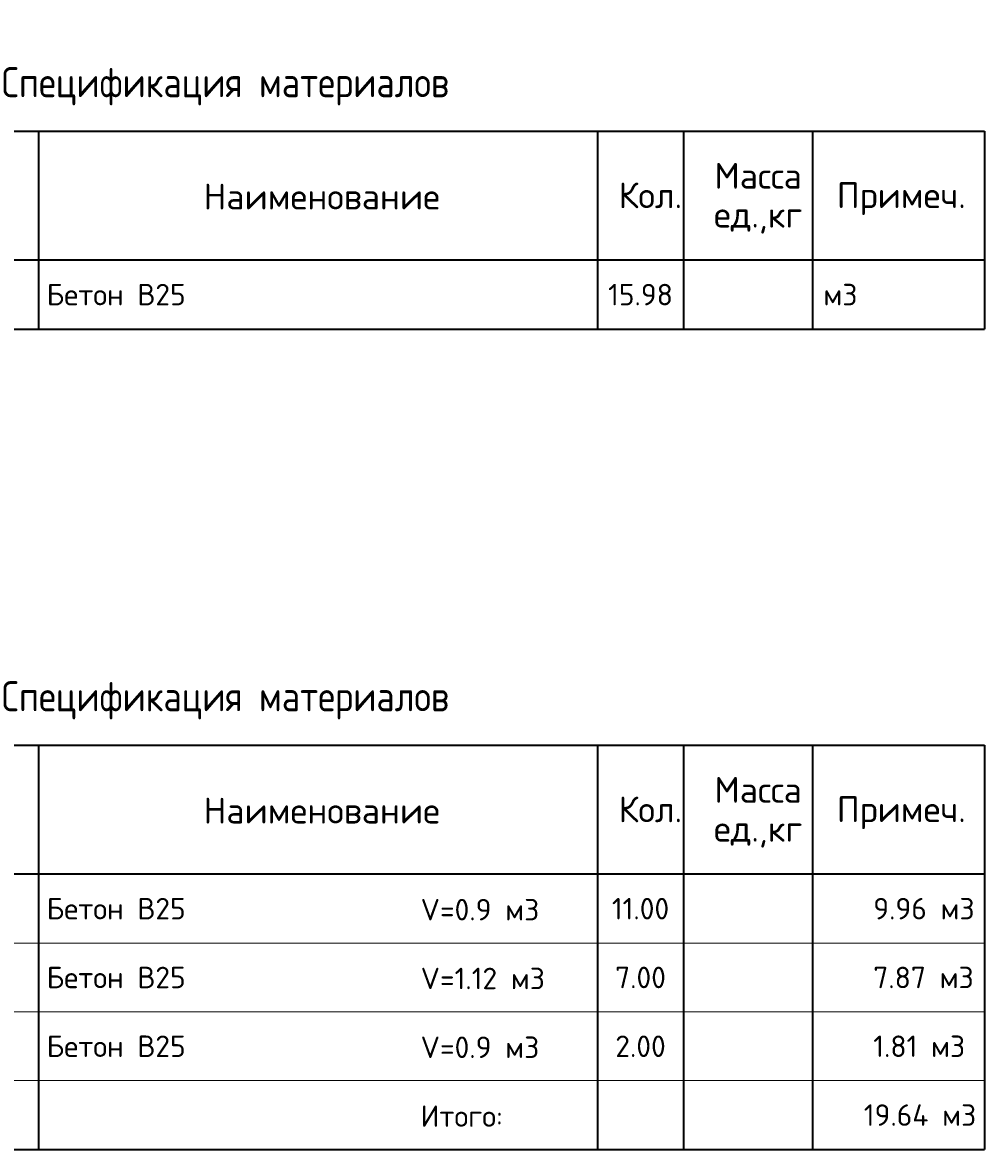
# Model space of a CAD drawing. Header units: millimetres. Extents: x -2287 to 75872, y 45740 to 74858.
# Tile 21 of 24: x 64685 to 75872, y 46577 to 59681. Entities that reach past the tile are written whole.
import ezdxf

# ---------------------------------------------------------------- set-up
doc = ezdxf.new("R2010")
doc.units = ezdxf.units.MM
doc.layers.add('Standard', color=7, linetype='Continuous', lineweight=25)
doc.styles.add('ARIAL', font='ARIAL.TTF')
doc.styles.add('ISOCPEUR', font='ISOCPEUR')

msp = doc.modelspace()

# ---------------------------------------------------------------- linework, layer by layer
at = {"layer": 'Standard', "color": 7, "linetype": 'Continuous', "lineweight": 35, "transparency": 33554687}
for p, q in [((57371.8, 58417.2), (75871.8, 58417.2)), ((64871.8, 58417.2), (64871.8, 56917.2)), ((71371.8, 58417.2), (71371.8, 56917.2)), ((72371.8, 58417.2), (72371.8, 56917.2)), ((73871.8, 58417.2), (73871.8, 56917.2)), ((75871.8, 58417.2), (75871.8, 56917.2)), ((75871.8, 56917.2), (57371.8, 56917.2)), ((64871.8, 56917.2), (64871.8, 56117.2)), ((71371.8, 56917.2), (71371.8, 56117.2)), ((72371.8, 56917.2), (72371.8, 56117.2)), ((73871.8, 56917.2), (73871.8, 56117.2)), ((75871.8, 56917.2), (75871.8, 56117.2)), ((57371.8, 56117.2), (75871.8, 56117.2)), ((57371.8, 51277.2), (75871.8, 51277.2)), ((64871.8, 51277.2), (64871.8, 49777.2)), ((71371.8, 51277.2), (71371.8, 49777.2)), ((72371.8, 51277.2), (72371.8, 49777.2)), ((73871.8, 51277.2), (73871.8, 49777.2)), ((75871.8, 51277.2), (75871.8, 49777.2)), ((75871.8, 49777.2), (57371.8, 49777.2)), ((64871.8, 49777.2), (64871.8, 48977.2)), ((71371.8, 49777.2), (71371.8, 48977.2)), ((72371.8, 49777.2), (72371.8, 48977.2)), ((73871.8, 49777.2), (73871.8, 48977.2)), ((75871.8, 49777.2), (75871.8, 48977.2)), ((64871.8, 48977.2), (64871.8, 48177.2)), ((71371.8, 48977.2), (71371.8, 48177.2)), ((72371.8, 48977.2), (72371.8, 48177.2)), ((73871.8, 48977.2), (73871.8, 48177.2)), ((75871.8, 48977.2), (75871.8, 48177.2)), ((64871.8, 48177.2), (64871.8, 46577.2)), ((71371.8, 48177.2), (71371.8, 46577.2)), ((72371.8, 48177.2), (72371.8, 46577.2)), ((73871.8, 48177.2), (73871.8, 46577.2)), ((75871.8, 48177.2), (75871.8, 46577.2)), ((57371.8, 46577.2), (75871.8, 46577.2))]:
    msp.add_line(p, q, dxfattribs=at)
at = {"layer": 'Standard', "color": 7, "linetype": 'Continuous', "lineweight": 13, "transparency": 33554687}
for p, q in [((57371.8, 56917.2), (75871.8, 56917.2)), ((57371.8, 56117.2), (75871.8, 56117.2)), ((57371.8, 48977.2), (75871.8, 48977.2)), ((57371.8, 48177.2), (75871.8, 48177.2)), ((57371.8, 47377.2), (75871.8, 47377.2))]:
    msp.add_line(p, q, dxfattribs=at)
at = {"layer": 'Standard', "color": 7, "linetype": 'Continuous', "lineweight": 35, "transparency": 33554687}
for points in [[(75871.8, 56917.2), (75871.8, 56917.2)], [(75871.8, 49777.2), (75871.8, 49777.2)]]:
    msp.add_lwpolyline(points, close=True, dxfattribs=at)

# ---------------------------------------------------------------- texts
at = {"layer": 'Standard', "color": 7, "linetype": 'Continuous', "lineweight": 35, "transparency": 33554687, "style": 'ISOCPEUR'}
for s, insert, char_height, width, attachment_point in [('\\A1;{\\fISOCPEUR|i0|b0;\\H350.000000;\\W1.000000;\\C7;Спецификация материалов}\\P', (66621.8, 58717.2), 105, 6122.965, 8), ('\\A1;{\\fISOCPEUR|i0|b0;\\H300.000000;\\W1.000000;\\C7;Наименование}\\P', (68164.5, 57657.3), 90, 2786.667, 5), ('\\A1;{\\fISOCPEUR|i0|b0;\\H300.000000;\\W1.000000;\\C7;Кол.}\\P', (71986.6, 57671.7), 90, 888.889, 5), ('\\A1;{\\fISOCPEUR|i0|b0;\\H300.000000;\\W1.000000;\\C7;Примеч.}\\P', (74904.8, 57632.8), 90, 1553.878, 5), ('\\A1;{\\fISOCPEUR|i0|b0;\\H250.000000;\\W1.000000;\\C7;15.98}\\P', (71871.8, 56517.2), 75, 834.848, 5), ('\\A1;{\\fISOCPEUR|i0|b0;\\H250.000000;\\W1.000000;\\C7;м3}\\P', (73998.1, 56517.2), 75, 485.294, 4), ('\\A1;{\\fISOCPEUR|i0|b0;\\H350.000000;\\W1.000000;\\C7;Спецификация материалов}\\P', (66621.8, 51577.2), 105, 6122.965, 8), ('\\A1;{\\fISOCPEUR|i0|b0;\\H300.000000;\\W1.000000;\\C7;Наименование}\\P', (68164.5, 50517.3), 90, 2786.667, 5), ('\\A1;{\\fISOCPEUR|i0|b0;\\H300.000000;\\W1.000000;\\C7;Кол.}\\P', (71986.6, 50531.7), 90, 888.889, 5), ('\\A1;{\\fISOCPEUR|i0|b0;\\H300.000000;\\W1.000000;\\C7;Примеч.}\\P', (74904.8, 50492.8), 90, 1553.878, 5), ('\\A1;{\\fISOCPEUR|i0|b0;\\H250.000000;\\W1.000000;\\C7;11.00}\\P', (71871.8, 49377.2), 75, 777.273, 5), ('\\A1;{\\fISOCPEUR|i0|b0;\\H250.000000;\\W1.000000;\\C7;7.00}\\P', (71871.8, 48577.2), 75, 715.385, 5), ('\\A1;{\\fISOCPEUR|i0|b0;\\H250.000000;\\W1.000000;\\C7;2.00}\\P', (71871.8, 47777.2), 75, 715.385, 5)]:
    msp.add_mtext(s, dxfattribs=dict(at, insert=insert, char_height=char_height, width=width, attachment_point=attachment_point))
at = {"layer": 'Standard', "color": 7, "linetype": 'Continuous', "lineweight": 35, "transparency": 33554687, "char_height": 300, "width": 1244.513, "attachment_point": 2, "line_spacing_factor": 0.903614, "style": 'ARIAL'}
for insert in [(73239.5, 58048.6), (73239.5, 50908.6)]:
    msp.add_mtext('\\A1;{\\fISOCPEUR|i0|b0;\\H300.000000;\\W1.000000;\\C7;Масса}\\P{\\fISOCPEUR|i0|b0;\\H300.000000;\\W1.000000;\\C7;ед.,кг}\\P', dxfattribs=dict(at, insert=insert))
at = {"layer": 'Standard', "color": 7, "linetype": 'Continuous', "lineweight": 13, "transparency": 33554687, "char_height": 75, "attachment_point": 4}
for s, insert, width, style in [('}\\P', (64971.8, 56727.2), 86.591, 'ARIAL'), ('}\\P', (64971.8, 56367.1), 86.591, 'ARIAL'), ('}\\P', (64971.8, 49587.2), 86.591, 'ARIAL'), ('\\A1;{\\fISOCPEUR|i0|b0;\\H250.000000;\\W1.000000;\\C7;V=0.9 м3}\\P', (69314.6, 49365.6), 1470.536, 'ISOCPEUR'), ('\\A1;{\\fISOCPEUR|i0|b0;\\H250.000000;\\W1.000000;\\C7;9.96 м3}\\P', (74578.5, 49377.2), 1244.681, 'ISOCPEUR'), ('}\\P', (64971.8, 49227.1), 86.591, 'ARIAL'), ('\\A1;{\\fISOCPEUR|i0|b0;\\H250.000000;\\W1.000000;\\C7;V=1.12 м3}\\P', (69314.6, 48565.6), 1538.095, 'ISOCPEUR'), ('}\\P', (64971.8, 48787.2), 86.591, 'ARIAL'), ('\\A1;{\\fISOCPEUR|i0|b0;\\H250.000000;\\W1.000000;\\C7;7.87 м3}\\P', (74578.5, 48577.2), 1244.681, 'ISOCPEUR'), ('}\\P', (64971.8, 48427.1), 86.591, 'ARIAL'), ('\\A1;{\\fISOCPEUR|i0|b0;\\H250.000000;\\W1.000000;\\C7;1.81 м3}\\P', (74578.5, 47777.2), 1134.043, 'ISOCPEUR'), ('}\\P', (64971.8, 47987.2), 86.591, 'ARIAL'), ('\\A1;{\\fISOCPEUR|i0|b0;\\H250.000000;\\W1.000000;\\C7;V=0.9 м3}\\P', (69314.6, 47765.6), 1470.536, 'ISOCPEUR'), ('}\\P', (64971.8, 47627.1), 86.591, 'ARIAL'), ('\\A1;{\\fISOCPEUR|i0|b0;\\H250.000000;\\W1.000000;\\C7;Итого:}\\P', (69314.6, 46965.6), 1144.186, 'ISOCPEUR'), ('\\A1;{\\fISOCPEUR|i0|b0;\\H250.000000;\\W1.000000;\\C7;19.64 м3}\\P', (74468.5, 46977.2), 1390.909, 'ISOCPEUR')]:
    msp.add_mtext(s, dxfattribs=dict(at, insert=insert, width=width, style=style))
at = {"layer": 'Standard', "color": 7, "linetype": 'Continuous', "lineweight": 50, "transparency": 33554687, "char_height": 75, "width": 1771.324, "attachment_point": 4, "style": 'ISOCPEUR'}
for insert in [(64965.1, 56517.2), (64965.1, 49377.2), (64965.1, 48577.2), (64965.1, 47777.2)]:
    msp.add_mtext('\\A1;{\\fISOCPEUR|i0|b0;\\H250.000000;\\W1.000000;\\C7;Бетон В25}\\P', dxfattribs=dict(at, insert=insert))

doc.saveas('drawing.dxf')
